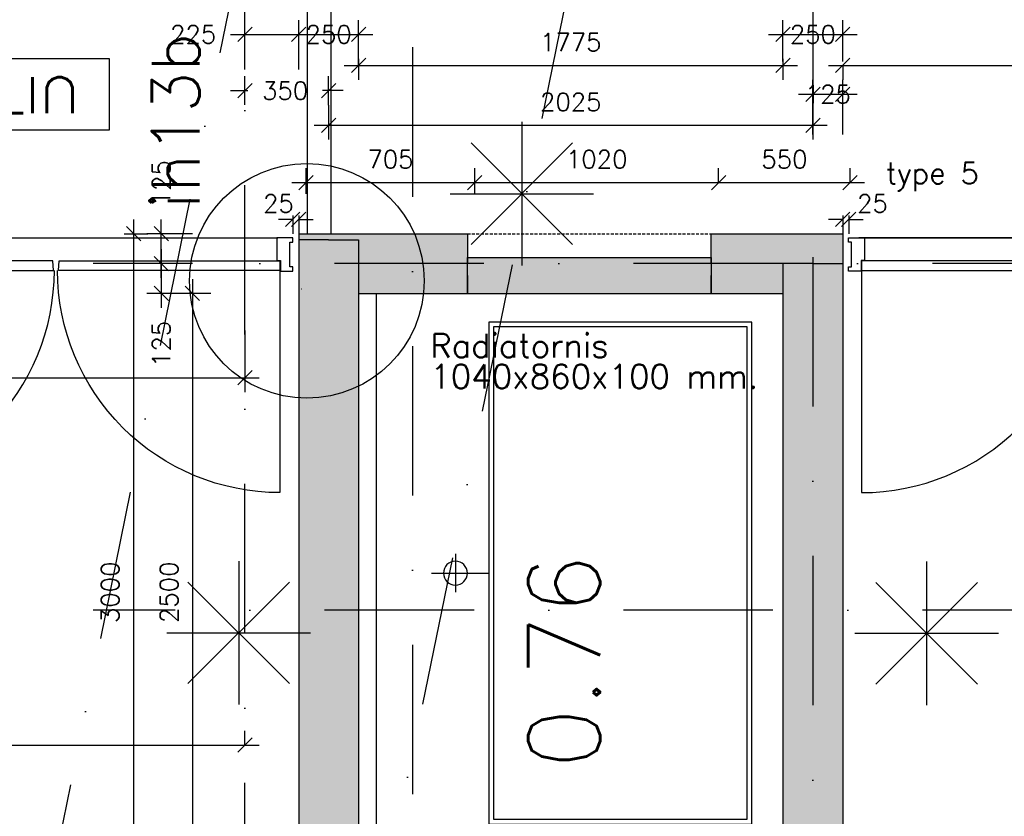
# Model space of a CAD drawing. Extents: x -33344 to 2055880, y -64816 to 121260.
# Tile 103 of 133: x 35387 to 39505, y 76784 to 80117. Entities that reach past the tile are written whole.
import ezdxf
from ezdxf.enums import TextEntityAlignment as Align

# ---------------------------------------------------------------- set-up
doc = ezdxf.new("R2010")
doc.units = 0
doc.header["$LTSCALE"] = 50
doc.header["$MEASUREMENT"] = 0
doc.header["$PDMODE"] = 3
doc.header["$PDSIZE"] = 0.1
for name, pattern in [('DASHED', [0.75, 0.5, -0.25]), ('HIDDEN', [0.375, 0.25, -0.125]), ('HIDDEN2', [0.1875, 0.125, -0.0625]), ('STRAM_0WT$1$DASHDOT', [25, 12.5, -6.25, 0, -6.25])]:
    doc.linetypes.add(name, pattern=pattern)
doc.layers.get('0').update_dxf_attribs({"linetype": 'CONTINUOUS'})
doc.layers.get('DEFPOINTS').update_dxf_attribs({"linetype": 'CONTINUOUS'})
for name, color, linetype in [('00', 7, 'CONTINUOUS'), ('_DETAILNUMMERS', 4, 'CONTINUOUS'), ('_DETAILNUMMERSTEKST', 4, 'CONTINUOUS'), ('_INTERIEUR', 7, 'CONTINUOUS'), ('A--A21--_F12--', 7, 'CONTINUOUS'), ('A--A21--_F123-', 9, 'CONTINUOUS'), ('A--L21--', 3, 'CONTINUOUS'), ('A--L21--_F12--', 7, 'CONTINUOUS'), ('A--L22A1_BINNENWAND', 1, 'CONTINUOUS'), ('A--L22AC2_BINNENWAND', 2, 'HIDDEN2'), ('A--L32--', 7, 'CONTINUOUS'), ('A--L32--_F-23-', 2, 'CONTINUOUS'), ('A--L32--_F123-', 1, 'CONTINUOUS'), ('A--L63--', 7, 'CONTINUOUS'), ('A--L66--', 7, 'CONTINUOUS'), ('A--L66--_F-2--', 7, 'CONTINUOUS'), ('A--L66--_F123-', 7, 'CONTINUOUS'), ('A--M$1A-_F123-', 1, 'CONTINUOUS'), ('A--M1$A-_F123-', 1, 'CONTINUOUS'), ('A--T$1A-25_TEKST', 2, 'CONTINUOUS'), ('A--T$1A-_F123-_RN', 4, 'CONTINUOUS'), ('A--T63--_F123-', 1, 'CONTINUOUS'), ('STRAM_0WT$0$A--L$7A-_STRA0', 1, 'STRAM_0WT$1$DASHDOT'), ('STRAM_0WT$0$A--L$7AC3-_STR', 3, 'STRAM_0WT$1$DASHDOT'), ('TEKST_KOZIJNMERK', 2, 'CONTINUOUS'), ('X--LR---_CP', 7, 'CONTINUOUS'), ('XREF', 7, 'CONTINUOUS')]:
    doc.layers.add(name, color=color, linetype=linetype)
doc.styles.add('ALFA-0_25', font='ROMANS')
doc.styles.add('B-01', font='SIMPLEX.SHX', dxfattribs={"width": 0.8, "height": 4.5})
doc.styles.add('HIEMSTRA', font='romans.shx')
doc.dimstyles.get("Standard").update_dxf_attribs({"dimscale": 30, "dimtxt": 2.5, "dimasz": 2, "dimexe": 2, "dimexo": 0, "dimgap": 2, "dimtad": 1, "dimdec": 0, "dimzin": 0, "dimtxsty": 'HIEMSTRA', "dimblk1": 'OBLIQUE', "dimblk2": 'OBLIQUE', "dimsah": 1, "dimcen": -3, "dimdle": 2, "dimclrd": 2, "dimclre": 2, "dimclrt": 3, "dimazin": 3, "dimtfac": 1, "dimtofl": 0, "dimtmove": 0, "dimatfit": 3, "dimtvp": 0.833333, "dimtolj": 1, "dimtzin": 0})
doc.dimstyles.new('STANDARD$0', dxfattribs={"dimscale": 30, "dimtxt": 2.5, "dimasz": 2, "dimexe": 2, "dimexo": 0, "dimgap": 2, "dimtad": 1, "dimdec": 0, "dimzin": 0, "dimtxsty": 'ALFA-0_25', "dimblk1": 'OBLIQUE', "dimblk2": 'OBLIQUE', "dimsah": 1, "dimcen": -3, "dimdle": 2, "dimclrd": 1, "dimclre": 1, "dimclrt": 2, "dimazin": 3, "dimtfac": 0.666667, "dimtofl": 0, "dimtmove": 0, "dimatfit": 3, "dimtvp": 0.833333, "dimtolj": 1, "dimtzin": 0})

# ---------------------------------------------------------------- blocks, each defined once
blk = doc.blocks.new('Q060089-')
at = {"layer": 'A--L63--', "linetype": 'CONTINUOUS'}
blk.add_lwpolyline([(0, 0), (0, 300), (620, 300), (620, 0)], close=True, dxfattribs=at)
at = {"layer": 'X--LR---_CP'}
blk.add_point((620, 0), dxfattribs=at)
blk.add_point((620, 0), dxfattribs=at)
blk.add_point((620, 0), dxfattribs=at)
at = {"layer": 'A--T63--_F123-', "style": 'ALFA-0_25', "width": 1.088889}
blk.add_text('UIT', height=150, dxfattribs=at).set_placement((123.7, 78.8), (473.7, 78.8), align=Align.FIT)
blk = doc.blocks.new('Q060224-')
at = {"layer": 'A--L66--_F-2--', "color": 1, "linetype": 'CONTINUOUS'}
for p, q in [((1370, 1450), (1370, 1290)), ((1470, 1370), (1230, 1370)), ((230, 320), (230, 10)), ((1130, 320), (1130, 10)), ((230, 260), (1130, 260)), ((230, 170), (1130, 170)), ((230, 150), (1130, 150)), ((100, 10), (100, 50)), ((230, 60), (1130, 60)), ((1260, 10), (1260, 50)), ((230, 10), (100, 10)), ((1130, 10), (1260, 10))]:
    blk.add_line(p, q, dxfattribs=at)
at = {"layer": 'A--L66--_F-2--', "color": 2, "linetype": 'CONTINUOUS'}
for points in [[(1180, 320), (130, 320), (130, 2420), (1230, 2420), (1230, 320), (1180, 320)], [(1180, 340), (150, 340), (150, 2400), (1210, 2400), (1210, 340), (1180, 340)]]:
    blk.add_lwpolyline(points, dxfattribs=at)
at = {"layer": 'A--L66--_F-2--', "color": 1, "linetype": 'CONTINUOUS'}
blk.add_circle((1370, 1370), 50, dxfattribs=at)
at = {"layer": 'A--L66--_F123-', "color": 1, "linetype": 'CONTINUOUS'}
blk.add_lwpolyline([(1260, 50), (1700, 50), (1700, 2540), (0, 2540), (0, 50), (100, 50)], dxfattribs=at)
at = {"layer": 'X--LR---_CP'}
for p in [(0, 0), (100, 0), (1260, 0)]:
    blk.add_point(p, dxfattribs=at)
blk = doc.blocks.new('*U1333')
at = {"layer": 'A--A21--_F123-', "linetype": 'CONTINUOUS'}
blk.add_hatch(color=256, dxfattribs=at).paths.add_polyline_path([(0, 0), (125, 0), (125, -2725.4), (0, -2850.4), (-125, -2975.4), (-125, 0)])
at = {"layer": 'A--A21--_F12--', "color": 8}
for points in [[(0, -2850.4), (-125, -2975.4), (0, 0), (-125, 0)], [(0, 0), (125, 0), (0, -2850.4), (125, -2725.4)]]:
    blk.add_solid(points, dxfattribs=at)
at = {"layer": 'A--L21--_F12--', "color": 3, "linetype": 'CONTINUOUS'}
for points in [[(0, 0), (-125, 0), (-125, -2975.4), (-125, -2975.4)], [(0, 0), (125, 0), (125, -2725.4), (125, -2725.4)]]:
    blk.add_lwpolyline(points, dxfattribs=at)
blk = doc.blocks.new('*U1331')
at = {"layer": 'A--A21--_F123-', "linetype": 'CONTINUOUS'}
blk.add_hatch(color=256, dxfattribs=at).paths.add_polyline_path([(0, 0), (125, 0), (125, -2875.4), (0, -2750.4), (-125, -2625.4), (-125, 0)])
at = {"layer": 'A--A21--_F12--', "color": 8}
for points in [[(0, -2750.4), (-125, -2625.4), (0, 0), (-125, 0)], [(0, 0), (125, 0), (0, -2750.4), (125, -2875.4)]]:
    blk.add_solid(points, dxfattribs=at)
at = {"layer": 'A--L21--_F12--', "color": 3, "linetype": 'CONTINUOUS'}
for points in [[(0, 0), (-125, 0), (-125, -2625.4), (-125, -2625.4)], [(0, 0), (125, 0), (125, -2875.4), (125, -2875.4)]]:
    blk.add_lwpolyline(points, dxfattribs=at)
blk = doc.blocks.new('_OBLIQUE')
at = {"color": 0, "linetype": 'BYBLOCK'}
blk.add_line((-0.5, -0.5), (0.5, 0.5), dxfattribs=at)
blk = doc.blocks.new('*D174')
at = {"layer": 'A--M$1A-_F123-', "color": 1, "linetype": 'CONTINUOUS'}
for p, q in [((36329.5, 79760.5), (36329.5, 79880.4)), ((36679.5, 79759.5), (36679.5, 79880.4)), ((36269.5, 79820.4), (36341.3, 79820.4)), ((36739.5, 79820.4), (36654.2, 79820.4))]:
    blk.add_line(p, q, dxfattribs=at)
at = {"layer": 'DEFPOINTS', "color": 0, "linetype": 'CONTINUOUS'}
for p in [(36329.5, 79820.4), (36329.5, 79760.5), (36679.5, 79759.5)]:
    blk.add_point(p, dxfattribs=at)
at = {"layer": 'A--M$1A-_F123-', "color": 1, "linetype": 'CONTINUOUS', "xscale": 60, "yscale": 60, "zscale": 60, "rotation": 180}
blk.add_blockref('_OBLIQUE', (36329.5, 79820.4), dxfattribs=at)
at = {"layer": 'A--M$1A-_F123-', "color": 1, "linetype": 'CONTINUOUS', "xscale": 60, "yscale": 60, "zscale": 60}
blk.add_blockref('_OBLIQUE', (36679.5, 79820.4), dxfattribs=at)
at = {"layer": 'A--M$1A-_F123-', "color": 2, "linetype": 'CONTINUOUS', "insert": (36497.7, 79820.4), "char_height": 75, "attachment_point": 5, "style": 'ALFA-0_25'}
blk.add_mtext('\\A1;350', dxfattribs=at)
blk = doc.blocks.new('*D175')
at = {"layer": 'A--M$1A-_F123-', "color": 1, "linetype": 'CONTINUOUS'}
for p, q in [((36679.5, 79759.5), (36679.5, 79615.3)), ((38704.5, 79760.5), (38704.5, 79615.3)), ((36619.5, 79675.3), (38764.5, 79675.3))]:
    blk.add_line(p, q, dxfattribs=at)
at = {"layer": 'DEFPOINTS', "color": 0, "linetype": 'CONTINUOUS'}
for p in [(36679.5, 79759.5), (38704.5, 79760.5), (38704.5, 79675.3)]:
    blk.add_point(p, dxfattribs=at)
at = {"layer": 'A--M$1A-_F123-', "color": 1, "linetype": 'CONTINUOUS', "xscale": 60, "yscale": 60, "zscale": 60, "rotation": 180}
blk.add_blockref('_OBLIQUE', (36679.5, 79675.3), dxfattribs=at)
at = {"layer": 'A--M$1A-_F123-', "color": 1, "linetype": 'CONTINUOUS', "xscale": 60, "yscale": 60, "zscale": 60}
blk.add_blockref('_OBLIQUE', (38704.5, 79675.3), dxfattribs=at)
at = {"layer": 'A--M$1A-_F123-', "color": 2, "linetype": 'CONTINUOUS', "insert": (37692, 79772.8), "char_height": 75, "attachment_point": 5, "style": 'ALFA-0_25'}
blk.add_mtext('\\A1;2025', dxfattribs=at)
blk = doc.blocks.new('*U1308')
at = {"layer": 'A--A21--_F123-', "linetype": 'CONTINUOUS'}
blk.add_hatch(color=256, dxfattribs=at).paths.add_polyline_path([(0, 0), (-125, 125), (-125, -2875.4), (0, -2750.4), (125, -2625.4), (125, -125)])
at = {"layer": 'A--A21--_F12--', "color": 8}
for points in [[(0, 0), (-125, 125), (0, -2750.4), (-125, -2875.4)], [(0, -2750.4), (125, -2625.4), (0, 0), (125, -125)]]:
    blk.add_solid(points, dxfattribs=at)
at = {"layer": 'A--L21--_F12--', "color": 3, "linetype": 'CONTINUOUS'}
for points in [[(-125, 125), (-125, 125), (-125, -2875.4), (-125, -2875.4)], [(125, -125), (125, -125), (125, -2625.4), (125, -2625.4)]]:
    blk.add_lwpolyline(points, dxfattribs=at)
blk = doc.blocks.new('*U1307')
at = {"layer": 'A--A21--_F123-', "linetype": 'CONTINUOUS'}
blk.add_hatch(color=256, dxfattribs=at).paths.add_polyline_path([(0, 0), (0, 125), (550, 125), (425, 0), (300, -125), (0, -125)])
at = {"layer": 'A--A21--_F12--', "color": 8}
for points in [[(0, 0), (0, 125), (425, 0), (550, 125)], [(425, 0), (300, -125), (0, 0), (0, -125)]]:
    blk.add_solid(points, dxfattribs=at)
at = {"layer": 'A--L21--_F12--', "color": 3, "linetype": 'CONTINUOUS'}
for points in [[(0, 0), (0, 125), (550, 125), (550, 125)], [(0, 0), (0, -125), (300, -125), (300, -125)]]:
    blk.add_lwpolyline(points, dxfattribs=at)
blk = doc.blocks.new('*U1305')
at = {"layer": 'A--A21--_F123-', "linetype": 'CONTINUOUS'}
blk.add_hatch(color=256, dxfattribs=at).paths.add_polyline_path([(0, 0), (125, 125), (125, -2875.4), (0, -2750.4), (-125, -2625.4), (-125, -125)])
at = {"layer": 'A--A21--_F12--', "color": 8}
for points in [[(0, 0), (125, 125), (0, -2750.4), (125, -2875.4)], [(0, -2750.4), (-125, -2625.4), (0, 0), (-125, -125)]]:
    blk.add_solid(points, dxfattribs=at)
at = {"layer": 'A--L21--_F12--', "color": 3, "linetype": 'CONTINUOUS'}
for points in [[(125, 125), (125, 125), (125, -2875.4), (125, -2875.4)], [(-125, -125), (-125, -125), (-125, -2625.4), (-125, -2625.4)]]:
    blk.add_lwpolyline(points, dxfattribs=at)
blk = doc.blocks.new('*D176')
at = {"layer": 'A--M$1A-_F123-', "color": 1, "linetype": 'CONTINUOUS'}
for p, q in [((36109.5, 79031.9), (36109.5, 76411.4)), ((36187.2, 78971.9), (36049.5, 78971.9)), ((36175.5, 76471.4), (36049.5, 76471.4))]:
    blk.add_line(p, q, dxfattribs=at)
at = {"layer": 'DEFPOINTS', "color": 0, "linetype": 'CONTINUOUS'}
for p in [(36187.2, 78971.9), (36109.5, 76471.4), (36175.5, 76471.4)]:
    blk.add_point(p, dxfattribs=at)
at = {"layer": 'A--M$1A-_F123-', "color": 1, "linetype": 'CONTINUOUS', "xscale": 60, "yscale": 60, "zscale": 60}
for p, rotation in [((36109.5, 78971.9), 90), ((36109.5, 76471.4), 270)]:
    blk.add_blockref('_OBLIQUE', p, dxfattribs=dict(at, rotation=rotation))
at = {"layer": 'A--M$1A-_F123-', "color": 2, "linetype": 'CONTINUOUS', "insert": (36012, 77721.6), "char_height": 75, "attachment_point": 5, "rotation": 90, "style": 'ALFA-0_25'}
blk.add_mtext('\\A1;2500', dxfattribs=at)
blk = doc.blocks.new('*D204')
at = {"layer": 'A--M$1A-_F123-', "color": 1}
for p, q in [((36329.5, 79909.1), (36329.5, 80115.7)), ((36554.5, 79909.1), (36554.5, 80115.7)), ((36269.5, 80055.7), (36614.5, 80055.7))]:
    blk.add_line(p, q, dxfattribs=at)
at = {"layer": 'DEFPOINTS', "color": 0}
for p in [(36554.5, 80055.7), (36329.5, 79909.1), (36554.5, 79909.1)]:
    blk.add_point(p, dxfattribs=at)
at = {"layer": 'A--M$1A-_F123-', "color": 1, "xscale": 60, "yscale": 60, "zscale": 60, "rotation": 180}
blk.add_blockref('_OBLIQUE', (36329.5, 80055.7), dxfattribs=at)
at = {"layer": 'A--M$1A-_F123-', "color": 1, "xscale": 60, "yscale": 60, "zscale": 60}
blk.add_blockref('_OBLIQUE', (36554.5, 80055.7), dxfattribs=at)
at = {"layer": 'A--M$1A-_F123-', "color": 2, "insert": (36113, 80055.7), "char_height": 75, "attachment_point": 5, "style": 'ALFA-0_25'}
blk.add_mtext('\\A1;225', dxfattribs=at)
blk = doc.blocks.new('*D205')
at = {"layer": 'A--M$1A-_F123-', "color": 1}
for p, q in [((36554.5, 79920.2), (36554.5, 80115.7)), ((36804.5, 79920.2), (36804.5, 80115.7)), ((36494.5, 80055.7), (36864.5, 80055.7))]:
    blk.add_line(p, q, dxfattribs=at)
at = {"layer": 'DEFPOINTS', "color": 0}
for p in [(36804.5, 80055.7), (36554.5, 79920.2), (36804.5, 79920.2)]:
    blk.add_point(p, dxfattribs=at)
at = {"layer": 'A--M$1A-_F123-', "color": 1, "xscale": 60, "yscale": 60, "zscale": 60, "rotation": 180}
blk.add_blockref('_OBLIQUE', (36554.5, 80055.7), dxfattribs=at)
at = {"layer": 'A--M$1A-_F123-', "color": 1, "xscale": 60, "yscale": 60, "zscale": 60}
blk.add_blockref('_OBLIQUE', (36804.5, 80055.7), dxfattribs=at)
at = {"layer": 'A--M$1A-_F123-', "color": 2, "insert": (36679.5, 80055.7), "char_height": 75, "attachment_point": 5, "style": 'ALFA-0_25'}
blk.add_mtext('\\A1;250', dxfattribs=at)
blk = doc.blocks.new('*D206')
at = {"layer": 'A--M$1A-_F123-', "color": 1}
for p, q in [((36744.5, 79925.7), (38639.5, 79925.7)), ((36804.5, 79953.5), (36804.5, 79865.7)), ((38579.5, 79953.5), (38579.5, 79865.7))]:
    blk.add_line(p, q, dxfattribs=at)
at = {"layer": 'DEFPOINTS', "color": 0}
for p in [(36804.5, 79953.5), (38579.5, 79953.5), (38579.5, 79925.7)]:
    blk.add_point(p, dxfattribs=at)
at = {"layer": 'A--M$1A-_F123-', "color": 1, "xscale": 60, "yscale": 60, "zscale": 60, "rotation": 180}
blk.add_blockref('_OBLIQUE', (36804.5, 79925.7), dxfattribs=at)
at = {"layer": 'A--M$1A-_F123-', "color": 1, "xscale": 60, "yscale": 60, "zscale": 60}
blk.add_blockref('_OBLIQUE', (38579.5, 79925.7), dxfattribs=at)
at = {"layer": 'A--M$1A-_F123-', "color": 2, "insert": (37692, 80023.2), "char_height": 75, "attachment_point": 5, "style": 'ALFA-0_25'}
blk.add_mtext('\\A1;1775', dxfattribs=at)
blk = doc.blocks.new('*D207')
at = {"layer": 'A--M$1A-_F123-', "color": 1}
for p, q in [((38579.5, 79942.4), (38579.5, 80115.7)), ((38829.5, 79942.4), (38829.5, 80115.7)), ((38519.5, 80055.7), (38889.5, 80055.7))]:
    blk.add_line(p, q, dxfattribs=at)
at = {"layer": 'DEFPOINTS', "color": 0}
for p in [(38829.5, 80055.7), (38579.5, 79942.4), (38829.5, 79942.4)]:
    blk.add_point(p, dxfattribs=at)
at = {"layer": 'A--M$1A-_F123-', "color": 1, "xscale": 60, "yscale": 60, "zscale": 60, "rotation": 180}
blk.add_blockref('_OBLIQUE', (38579.5, 80055.7), dxfattribs=at)
at = {"layer": 'A--M$1A-_F123-', "color": 1, "xscale": 60, "yscale": 60, "zscale": 60}
blk.add_blockref('_OBLIQUE', (38829.5, 80055.7), dxfattribs=at)
at = {"layer": 'A--M$1A-_F123-', "color": 2, "insert": (38704.5, 80055.7), "char_height": 75, "attachment_point": 5, "style": 'ALFA-0_25'}
blk.add_mtext('\\A1;250', dxfattribs=at)
blk = doc.blocks.new('*D208')
at = {"layer": 'A--M$1A-_F123-', "color": 1}
for p, q in [((38704.5, 79636.5), (38704.5, 79865.3)), ((38829.5, 79636.5), (38829.5, 79865.3)), ((38644.5, 79805.3), (38889.5, 79805.3))]:
    blk.add_line(p, q, dxfattribs=at)
at = {"layer": 'DEFPOINTS', "color": 0}
for p in [(38829.5, 79805.3), (38704.5, 79636.5), (38829.5, 79636.5)]:
    blk.add_point(p, dxfattribs=at)
at = {"layer": 'A--M$1A-_F123-', "color": 1, "xscale": 60, "yscale": 60, "zscale": 60, "rotation": 180}
blk.add_blockref('_OBLIQUE', (38704.5, 79805.3), dxfattribs=at)
at = {"layer": 'A--M$1A-_F123-', "color": 1, "xscale": 60, "yscale": 60, "zscale": 60}
blk.add_blockref('_OBLIQUE', (38829.5, 79805.3), dxfattribs=at)
at = {"layer": 'A--M$1A-_F123-', "color": 2, "insert": (38767, 79805.3), "char_height": 75, "attachment_point": 5, "style": 'ALFA-0_25'}
blk.add_mtext('\\A1;125', dxfattribs=at)
blk = doc.blocks.new('*D214')
at = {"layer": 'A--M$1A-_F123-', "color": 1}
for p, q in [((35979.5, 79156.9), (35979.5, 78911.9)), ((36050, 79096.9), (35919.5, 79096.9)), ((36050, 78971.9), (35919.5, 78971.9))]:
    blk.add_line(p, q, dxfattribs=at)
at = {"layer": 'DEFPOINTS', "color": 0}
for p in [(36050, 79096.9), (35979.5, 78971.9), (36050, 78971.9)]:
    blk.add_point(p, dxfattribs=at)
at = {"layer": 'A--M$1A-_F123-', "color": 1, "xscale": 60, "yscale": 60, "zscale": 60}
for p, rotation in [((35979.5, 79096.9), 90), ((35979.5, 78971.9), 270)]:
    blk.add_blockref('_OBLIQUE', p, dxfattribs=dict(at, rotation=rotation))
at = {"layer": 'A--M$1A-_F123-', "color": 2, "insert": (35979.5, 78760.8), "char_height": 75, "attachment_point": 5, "rotation": 90, "style": 'ALFA-0_25'}
blk.add_mtext('\\A1;125', dxfattribs=at)
blk = doc.blocks.new('*D215')
at = {"layer": 'A--M$1A-_F123-', "color": 1}
for p, q in [((35979.5, 79036.9), (35979.5, 79281.9)), ((36109.5, 79221.9), (35919.5, 79221.9)), ((36109.5, 79096.9), (35919.5, 79096.9))]:
    blk.add_line(p, q, dxfattribs=at)
at = {"layer": 'DEFPOINTS', "color": 0}
for p in [(35979.5, 79221.9), (36109.5, 79221.9), (36109.5, 79096.9)]:
    blk.add_point(p, dxfattribs=at)
at = {"layer": 'A--M$1A-_F123-', "color": 1, "xscale": 60, "yscale": 60, "zscale": 60}
for p, rotation in [((35979.5, 79221.9), 90), ((35979.5, 79096.9), 270)]:
    blk.add_blockref('_OBLIQUE', p, dxfattribs=dict(at, rotation=rotation))
at = {"layer": 'A--M$1A-_F123-', "color": 2, "insert": (35979.5, 79432.9), "char_height": 75, "attachment_point": 5, "rotation": 90, "style": 'ALFA-0_25'}
blk.add_mtext('\\A1;125', dxfattribs=at)
blk = doc.blocks.new('*D218')
at = {"layer": 'A--M$1A-_F123-', "color": 1}
for p, q in [((38769.5, 79925.7), (40919.5, 79925.7)), ((38829.5, 79925.7), (38829.5, 79865.7)), ((40859.5, 79925.7), (40859.5, 79865.7))]:
    blk.add_line(p, q, dxfattribs=at)
at = {"layer": 'DEFPOINTS', "color": 0}
for p in [(38829.5, 79925.7), (40859.5, 79925.7), (40859.5, 79925.7)]:
    blk.add_point(p, dxfattribs=at)
at = {"layer": 'A--M$1A-_F123-', "color": 1, "xscale": 60, "yscale": 60, "zscale": 60, "rotation": 180}
blk.add_blockref('_OBLIQUE', (38829.5, 79925.7), dxfattribs=at)
at = {"layer": 'A--M$1A-_F123-', "color": 1, "xscale": 60, "yscale": 60, "zscale": 60}
blk.add_blockref('_OBLIQUE', (40859.5, 79925.7), dxfattribs=at)
at = {"layer": 'A--M$1A-_F123-', "color": 2, "insert": (39844.5, 80023.2), "char_height": 75, "attachment_point": 5, "style": 'ALFA-0_25'}
blk.add_mtext('\\A1;2030', dxfattribs=at)
blk = doc.blocks.new('*D302')
at = {"layer": 'A--M$1A-_F123-', "color": 2}
blk.add_arc((47894.3, 77646.9), 4844.3, 180, 187.1049, dxfattribs=at)
at = {"layer": 'DEFPOINTS', "color": 0}
for p in [(53554.3, 78352.3), (35694.1, 77646.9), (54789, 77646.9), (43054.2, 77446.7), (41109.6, 76801.2)]:
    blk.add_point(p, dxfattribs=at)
at = {"layer": 'A--M$1A-_F123-', "color": 2, "xscale": 60, "yscale": 60, "zscale": 60}
for p, rotation in [((43050, 77646.9), 89.9999861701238), ((43087.2, 77047.7), 277.1048592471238)]:
    blk.add_blockref('_OBLIQUE', p, dxfattribs=dict(at, rotation=rotation))
at = {"layer": 'A--M$1A-_F123-', "color": 3, "insert": (43156.7, 77352.7), "char_height": 75, "attachment_point": 5, "rotation": 273.5524, "style": 'HIEMSTRA'}
blk.add_mtext('\\A1;7°', dxfattribs=at)
blk = doc.blocks.new('*D398')
at = {"layer": 'A--M$1A-_F123-', "color": 1, "linetype": 'CONTINUOUS'}
for p, q in [((36329.5, 77082.2), (36329.5, 77142.2)), ((33998.4, 77082.2), (36389.5, 77082.2)), ((34058.4, 77082.2), (34058.4, 77022.2))]:
    blk.add_line(p, q, dxfattribs=at)
at = {"layer": 'DEFPOINTS', "color": 0, "linetype": 'CONTINUOUS'}
for p in [(34058.4, 77082.2), (36329.5, 77082.2), (36329.5, 77082.2)]:
    blk.add_point(p, dxfattribs=at)
at = {"layer": 'A--M$1A-_F123-', "color": 1, "linetype": 'CONTINUOUS', "xscale": 60, "yscale": 60, "zscale": 60, "rotation": 180}
blk.add_blockref('_OBLIQUE', (34058.4, 77082.2), dxfattribs=at)
at = {"layer": 'A--M$1A-_F123-', "color": 1, "linetype": 'CONTINUOUS', "xscale": 60, "yscale": 60, "zscale": 60}
blk.add_blockref('_OBLIQUE', (36329.5, 77082.2), dxfattribs=at)
at = {"layer": 'A--M$1A-_F123-', "color": 2, "linetype": 'CONTINUOUS', "insert": (35193.9, 77179.7), "char_height": 75, "attachment_point": 5, "style": 'ALFA-0_25'}
blk.add_mtext('\\A1;2271', dxfattribs=at)
blk = doc.blocks.new('*U1263')
at = {"layer": 'A--A21--_F123-', "linetype": 'CONTINUOUS'}
blk.add_hatch(color=256, dxfattribs=at).paths.add_polyline_path([(0, 0), (-125, 125), (580, 125), (580, 0), (580, -125), (125, -125)])
at = {"layer": 'A--A21--_F12--', "color": 8}
for points in [[(0, 0), (-125, 125), (580, 0), (580, 125)], [(580, 0), (580, -125), (0, 0), (125, -125)]]:
    blk.add_solid(points, dxfattribs=at)
at = {"layer": 'A--L21--_F12--', "color": 3, "linetype": 'CONTINUOUS'}
for points in [[(-125, 125), (-125, 125), (580, 125), (580, 0)], [(125, -125), (125, -125), (580, -125), (580, 0)]]:
    blk.add_lwpolyline(points, dxfattribs=at)
blk = doc.blocks.new('*U1262')
at = {"layer": 'A--A21--_F123-', "linetype": 'CONTINUOUS'}
blk.add_hatch(color=256, dxfattribs=at).paths.add_polyline_path([(0, 0), (0, 75), (1020, 75), (1020, 0), (1020, -75), (0, -75)])
at = {"layer": 'A--A21--_F12--', "color": 8}
for points in [[(0, 0), (0, 75), (1020, 0), (1020, 75)], [(1020, 0), (1020, -75), (0, 0), (0, -75)]]:
    blk.add_solid(points, dxfattribs=at)
at = {"layer": 'A--L21--_F12--', "color": 3, "linetype": 'CONTINUOUS'}
for points in [[(0, 0), (0, 75), (1020, 75), (1020, 0)], [(0, 0), (0, -75), (1020, -75), (1020, 0)]]:
    blk.add_lwpolyline(points, dxfattribs=at)
blk = doc.blocks.new('*D464')
at = {"layer": 'A--M$1A-_F123-', "color": 1, "linetype": 'CONTINUOUS'}
for p, q in [((35863.4, 79281.9), (35863.4, 76161.4)), ((35824.8, 79221.9), (35923.4, 79221.9)), ((35824.8, 76221.4), (35923.4, 76221.4))]:
    blk.add_line(p, q, dxfattribs=at)
at = {"layer": 'DEFPOINTS', "color": 0, "linetype": 'CONTINUOUS'}
for p in [(35824.8, 79221.9), (35824.8, 76221.4), (35863.4, 76221.4)]:
    blk.add_point(p, dxfattribs=at)
at = {"layer": 'A--M$1A-_F123-', "color": 1, "linetype": 'CONTINUOUS', "xscale": 60, "yscale": 60, "zscale": 60}
for p, rotation in [((35863.4, 79221.9), 90), ((35863.4, 76221.4), 270)]:
    blk.add_blockref('_OBLIQUE', p, dxfattribs=dict(at, rotation=rotation))
at = {"layer": 'A--M$1A-_F123-', "color": 2, "linetype": 'CONTINUOUS', "insert": (35765.9, 77721.6), "char_height": 75, "attachment_point": 5, "rotation": 90, "style": 'ALFA-0_25'}
blk.add_mtext('\\A1;3000', dxfattribs=at)
blk = doc.blocks.new('*D481')
at = {"layer": 'A--M$1A-_F123-', "color": 1, "linetype": 'CONTINUOUS'}
for p, q in [((36585.4, 79388.3), (36585.4, 79495.7)), ((37290.4, 79388.3), (37290.4, 79495.7)), ((36525.4, 79435.7), (37350.4, 79435.7))]:
    blk.add_line(p, q, dxfattribs=at)
at = {"layer": 'DEFPOINTS', "color": 0, "linetype": 'CONTINUOUS'}
for p in [(37290.4, 79435.7), (36585.4, 79388.3), (37290.4, 79388.3)]:
    blk.add_point(p, dxfattribs=at)
at = {"layer": 'A--M$1A-_F123-', "color": 1, "linetype": 'CONTINUOUS', "xscale": 60, "yscale": 60, "zscale": 60, "rotation": 180}
blk.add_blockref('_OBLIQUE', (36585.4, 79435.7), dxfattribs=at)
at = {"layer": 'A--M$1A-_F123-', "color": 1, "linetype": 'CONTINUOUS', "xscale": 60, "yscale": 60, "zscale": 60}
blk.add_blockref('_OBLIQUE', (37290.4, 79435.7), dxfattribs=at)
at = {"layer": 'A--M$1A-_F123-', "color": 2, "linetype": 'CONTINUOUS', "insert": (36937.9, 79533.2), "char_height": 75, "attachment_point": 5, "style": 'ALFA-0_25'}
blk.add_mtext('\\A1;705', dxfattribs=at)
blk = doc.blocks.new('*D482')
at = {"layer": 'A--M$1A-_F123-', "color": 1, "linetype": 'CONTINUOUS'}
for p, q in [((37290.4, 79435.7), (37290.4, 79495.7)), ((38310.4, 79435.7), (38310.4, 79495.7)), ((37230.4, 79435.7), (38370.4, 79435.7))]:
    blk.add_line(p, q, dxfattribs=at)
at = {"layer": 'DEFPOINTS', "color": 0, "linetype": 'CONTINUOUS'}
for p in [(37290.4, 79435.7), (38310.4, 79435.7), (38310.4, 79435.7)]:
    blk.add_point(p, dxfattribs=at)
at = {"layer": 'A--M$1A-_F123-', "color": 1, "linetype": 'CONTINUOUS', "xscale": 60, "yscale": 60, "zscale": 60, "rotation": 180}
blk.add_blockref('_OBLIQUE', (37290.4, 79435.7), dxfattribs=at)
at = {"layer": 'A--M$1A-_F123-', "color": 1, "linetype": 'CONTINUOUS', "xscale": 60, "yscale": 60, "zscale": 60}
blk.add_blockref('_OBLIQUE', (38310.4, 79435.7), dxfattribs=at)
at = {"layer": 'A--M$1A-_F123-', "color": 2, "linetype": 'CONTINUOUS', "insert": (37800.4, 79533.2), "char_height": 75, "attachment_point": 5, "style": 'ALFA-0_25'}
blk.add_mtext('\\A1;1020', dxfattribs=at)
blk = doc.blocks.new('*D483')
at = {"layer": 'A--M$1A-_F123-', "color": 1, "linetype": 'CONTINUOUS'}
for p, q in [((38310.4, 79435.7), (38310.4, 79495.7)), ((38860.4, 79435.7), (38860.4, 79495.7)), ((38250.4, 79435.7), (38920.4, 79435.7))]:
    blk.add_line(p, q, dxfattribs=at)
at = {"layer": 'DEFPOINTS', "color": 0, "linetype": 'CONTINUOUS'}
for p in [(38310.4, 79435.7), (38860.4, 79435.7), (38860.4, 79435.7)]:
    blk.add_point(p, dxfattribs=at)
at = {"layer": 'A--M$1A-_F123-', "color": 1, "linetype": 'CONTINUOUS', "xscale": 60, "yscale": 60, "zscale": 60, "rotation": 180}
blk.add_blockref('_OBLIQUE', (38310.4, 79435.7), dxfattribs=at)
at = {"layer": 'A--M$1A-_F123-', "color": 1, "linetype": 'CONTINUOUS', "xscale": 60, "yscale": 60, "zscale": 60}
blk.add_blockref('_OBLIQUE', (38860.4, 79435.7), dxfattribs=at)
at = {"layer": 'A--M$1A-_F123-', "color": 2, "linetype": 'CONTINUOUS', "insert": (38585.4, 79533.2), "char_height": 75, "attachment_point": 5, "style": 'ALFA-0_25'}
blk.add_mtext('\\A1;550', dxfattribs=at)
blk = doc.blocks.new('*D537')
at = {"layer": 'A--M$1A-_F123-', "color": 1, "linetype": 'CONTINUOUS'}
for p, q in [((33738.4, 78816.5), (33738.4, 78559.4)), ((36329.5, 78816.5), (36329.5, 78559.4)), ((33678.4, 78619.4), (36389.5, 78619.4))]:
    blk.add_line(p, q, dxfattribs=at)
at = {"layer": 'DEFPOINTS', "color": 0, "linetype": 'CONTINUOUS'}
for p in [(33738.4, 78816.5), (36329.5, 78816.5), (36329.5, 78619.4)]:
    blk.add_point(p, dxfattribs=at)
at = {"layer": 'A--M$1A-_F123-', "color": 1, "linetype": 'CONTINUOUS', "xscale": 60, "yscale": 60, "zscale": 60, "rotation": 180}
blk.add_blockref('_OBLIQUE', (33738.4, 78619.4), dxfattribs=at)
at = {"layer": 'A--M$1A-_F123-', "color": 1, "linetype": 'CONTINUOUS', "xscale": 60, "yscale": 60, "zscale": 60}
blk.add_blockref('_OBLIQUE', (36329.5, 78619.4), dxfattribs=at)
at = {"layer": 'A--M$1A-_F123-', "color": 2, "linetype": 'CONTINUOUS', "insert": (35033.9, 78716.9), "char_height": 75, "attachment_point": 5, "style": 'ALFA-0_25'}
blk.add_mtext('\\A1;2591', dxfattribs=at)
blk = doc.blocks.new('Q0340081')
at = {"layer": 'A--L32--_F123-', "color": 2, "linetype": 'CONTINUOUS'}
blk.add_lwpolyline([(0, 0), (0, -40), (926.12, -40), (923.12, 0), (0, 0)], close=True, dxfattribs=at)
at = {"layer": 'A--L32--_F123-', "color": 1, "linetype": 'CONTINUOUS'}
blk.add_lwpolyline([(0, -40), (0, -970, 0.4142136), (930, -40)], format="xyb", dxfattribs=at)
blk = doc.blocks.new('DR_2X930TYPE5')
at = {"layer": 'A--L32--_F-23-'}
for points in [[(-1981, -18), (-1981, 0), (-1914, 0), (-1914, -93.8), (-1929, -93.8), (-1929, -139), (-1981, -139), (-1981, -121), (-1969, -121), (-1969, -18), (-1981, -18)], [(0, -18), (0, 0), (-67, 0), (-67, -93.8), (-52, -93.8), (-52, -139), (0, -139), (0, -121), (-12, -121), (-12, -18), (0, -18)]]:
    blk.add_lwpolyline(points, close=True, dxfattribs=at)
at = {"layer": 'A--L32--_F123-', "color": 1}
blk.add_line((-1914, 0), (-62.8, 0), dxfattribs=at)
at = {"layer": 'A--L32--', "linetype": 'CONTINUOUS'}
blk.add_blockref('Q0340081', (-1927, -95.6), dxfattribs=at)
at = {"layer": 'A--L32--', "linetype": 'CONTINUOUS', "xscale": -1}
blk.add_blockref('Q0340081', (-54, -95.6), dxfattribs=at)
blk = doc.blocks.new('*D711')
at = {"layer": 'A--M1$A-_F123-', "color": 1}
for p, q in [((36529.5, 79281.9), (36469.5, 79281.9)), ((36529.5, 79297.7), (36529.5, 79221.9)), ((36554.5, 79297.7), (36554.5, 79221.9)), ((36554.5, 79281.9), (36614.5, 79281.9))]:
    blk.add_line(p, q, dxfattribs=at)
at = {"layer": 'DEFPOINTS', "color": 0}
for p in [(36529.5, 79297.7), (36554.5, 79297.7), (36554.5, 79281.9)]:
    blk.add_point(p, dxfattribs=at)
at = {"layer": 'A--M1$A-_F123-', "color": 1, "xscale": 60, "yscale": 60, "zscale": 60}
blk.add_blockref('_OBLIQUE', (36529.5, 79281.9), dxfattribs=at)
at = {"layer": 'A--M1$A-_F123-', "color": 1, "xscale": 60, "yscale": 60, "zscale": 60, "rotation": 180}
blk.add_blockref('_OBLIQUE', (36554.5, 79281.9), dxfattribs=at)
at = {"layer": 'A--M1$A-_F123-', "color": 2, "insert": (36469.6, 79348), "char_height": 75, "attachment_point": 5, "style": 'ALFA-0_25'}
blk.add_mtext('\\A1;25', dxfattribs=at)
blk = doc.blocks.new('*D712')
at = {"layer": 'A--M1$A-_F123-', "color": 1}
for p, q in [((38829.5, 79281.9), (38769.5, 79281.9)), ((38829.5, 79297.7), (38829.5, 79221.9)), ((38854.5, 79297.7), (38854.5, 79221.9)), ((38854.5, 79281.9), (38914.5, 79281.9))]:
    blk.add_line(p, q, dxfattribs=at)
at = {"layer": 'DEFPOINTS', "color": 0}
for p in [(38829.5, 79297.7), (38854.5, 79297.7), (38854.5, 79281.9)]:
    blk.add_point(p, dxfattribs=at)
at = {"layer": 'A--M1$A-_F123-', "color": 1, "xscale": 60, "yscale": 60, "zscale": 60}
blk.add_blockref('_OBLIQUE', (38829.5, 79281.9), dxfattribs=at)
at = {"layer": 'A--M1$A-_F123-', "color": 1, "xscale": 60, "yscale": 60, "zscale": 60, "rotation": 180}
blk.add_blockref('_OBLIQUE', (38854.5, 79281.9), dxfattribs=at)
at = {"layer": 'A--M1$A-_F123-', "color": 2, "insert": (38953.8, 79348), "char_height": 75, "attachment_point": 5, "style": 'ALFA-0_25'}
blk.add_mtext('\\A1;25', dxfattribs=at)
blk = doc.blocks.new('DETAILNR')
at = {"layer": '_DETAILNUMMERS'}
blk.add_circle((32.9, -23.2), 490.7, dxfattribs=at)
at = {"layer": 'X--LR---_CP'}
blk.add_point((0, 0), dxfattribs=at)
at = {"layer": '_DETAILNUMMERSTEKST', "style": 'ALFA-0_25'}
blk.add_attdef('DETAILNR', text='', height=200, rotation=90, dxfattribs=at).set_placement((-618.4, 223.8), align=Align.RIGHT)
blk = doc.blocks.new('FIJN_SCHUURWERK')
at = {"layer": '00', "color": 4}
for p, q in [((-0.000025, 300), (-0.000025, -300)), ((-212.132075, 212.132), (212.132025, -212.132)), ((-212.131875, -212.132), (212.132025, 212.13215)), ((-299.999975, 0), (299.999975, 0))]:
    blk.add_line(p, q, dxfattribs=at)
blk = doc.blocks.new('STRAM_0WT')
at = {"layer": 'STRAM_0WT$0$A--L$7A-_STRA0'}
for p, q in [((-35527.847, 66718.097), (-57057.909, -38976.081)), ((-34180.516, 66443.644), (-38993.943, 42813.838)), ((-39289.938, 9050), (-39289.938, 63702.184)), ((-36914.938, 63128.251), (-36914.938, 23800)), ((-20789.004, 46850.002), (-39925.329, 46850.002)), ((-20830.441, 45399.999), (-39925.329, 45400.003))]:
    blk.add_line(p, q, dxfattribs=at)
at = {"layer": 'STRAM_0WT$0$A--L$7AC3-_STR'}
blk.add_line((-38589.938, 89008.057), (-38589.938, -5393.534), dxfattribs=at)

msp = doc.modelspace()

# ---------------------------------------------------------------- linework, layer by layer
at = {"linetype": 'CONTINUOUS'}
msp.add_line((36689.5, 79221.9), (36689.5, 79410.1), dxfattribs=at)
at = {"layer": '_INTERIEUR', "linetype": 'CONTINUOUS'}
msp.add_lwpolyline([(36589.5, 79221.9), (36689.5, 79221.9), (36689.5, 80225.6), (36589.5, 80225.6)], close=True, dxfattribs=at)
at = {"layer": 'A--L22AC2_BINNENWAND', "linetype": 'HIDDEN'}
msp.add_line((37259.5, 79221.9), (38279.5, 79221.9), dxfattribs=at)
at = {"layer": 'A--L32--_F123-', "color": 1}
msp.add_line((40792.5, 79204.2), (38896.5, 79204.2), dxfattribs=at)

# ---------------------------------------------------------------- block references
at = {"layer": '00'}
ref = msp.add_blockref('DETAILNR', (36565.3, 78991.5), dxfattribs=dict(at, rotation=90))
ref.add_attrib('DETAILNR', 'ih13b', dxfattribs={"layer": '_DETAILNUMMERSTEKST', "height": 200, "rotation": 90, "style": 'ALFA-0_25'}).set_placement((36139.7, 80062.3), align=Align.RIGHT)
at = {"layer": 'A--L21--', "linetype": 'CONTINUOUS'}
for name, p in [('*U1308', (36679.5, 79096.9)), ('*U1263', (36679.5, 79096.9)), ('*U1333', (36679.5, 79196.9)), ('*U1307', (38279.5, 79096.9)), ('*U1305', (38704.5, 79096.9)), ('*U1262', (37259.5, 79046.9)), ('*U1331', (38704.5, 79096.9))]:
    msp.add_blockref(name, p, dxfattribs=at)
at = {"layer": 'A--L22A1_BINNENWAND'}
for p in [(37487.5, 79389.2), (36303.2, 77552.2), (39180.3, 77550.1)]:
    msp.add_blockref('FIJN_SCHUURWERK', p, dxfattribs=at)
at = {"layer": 'A--L32--'}
msp.add_blockref('DR_2X930TYPE5', (40835, 79204.2), dxfattribs=at)
at = {"layer": 'A--L32--_F123-'}
msp.add_blockref('DR_2X930TYPE5', (36529.5, 79204.2), dxfattribs=at)
at = {"layer": 'A--L63--', "linetype": 'CONTINUOUS', "rotation": 180}
msp.add_blockref('Q060089-', (35762.2, 79955), dxfattribs=at)
at = {"layer": 'A--L66--', "xscale": -1}
msp.add_blockref('Q060224-', (38579.5, 76431.9), dxfattribs=at)
at = {"layer": 'XREF', "linetype": 'DASHED', "ltscale": 20}
msp.add_blockref('STRAM_0WT', (75619.4, 32246.9), dxfattribs=at)

# ---------------------------------------------------------------- texts
at = {"layer": 'A--T$1A-25_TEKST', "style": 'B-01'}
for s, p in [('Radiatornis ', (37104.3, 78703.3)), ('1040x860x100 mm.', (37104.3, 78574.8))]:
    msp.add_text(s, height=100, dxfattribs=at).set_placement(p)
at = {"layer": 'A--T$1A-_F123-_RN', "style": 'ALFA-0_25'}
msp.add_text('0.76', height=300, rotation=90, dxfattribs=at).set_placement((37814.5, 76982.6))
at = {"layer": 'TEKST_KOZIJNMERK', "style": 'HIEMSTRA'}
msp.add_text('type 5 ', height=90, dxfattribs=at).set_placement((39009.4, 79429.9))

# ---------------------------------------------------------------- dimensions: what is measured, and where the dimension line sits
at = {"layer": 'A--M$1A-_F123-'}
for base, p1, p2, picture, middle in [((36554.5, 80055.7), (36329.5, 79909.1), (36554.5, 79909.1), '*D204', (36113, 80055.7)), ((36804.5, 80055.7), (36554.5, 79920.2), (36804.5, 79920.2), '*D205', (36679.5, 80055.7)), ((38829.5, 80055.7), (38579.5, 79942.4), (38829.5, 79942.4), '*D207', (38704.5, 80055.7)), ((38829.5, 79805.3), (38704.5, 79636.5), (38829.5, 79636.5), '*D208', (38767, 79805.3))]:
    dim = msp.add_linear_dim(base=base, p1=p1, p2=p2, dimstyle='STANDARD$0', dxfattribs=at)
    dim.commit()
    dim.dimension.update_dxf_attribs({"geometry": picture, "text_midpoint": middle, "dimtype": 160})
for base, p1, p2, picture, middle in [((38579.5, 79925.7), (36804.5, 79953.5), (38579.5, 79953.5), '*D206', (37692, 80023.2)), ((40859.5, 79925.7), (38829.5, 79925.7), (40859.5, 79925.7), '*D218', (39844.5, 80023.2))]:
    dim = msp.add_linear_dim(base=base, p1=p1, p2=p2, dimstyle='STANDARD$0', dxfattribs=at)
    dim.commit()
    dim.dimension.update_dxf_attribs({"geometry": picture, "text_midpoint": middle})
at = {"layer": 'A--M$1A-_F123-', "linetype": 'CONTINUOUS'}
dim = msp.add_linear_dim(base=(36329.5, 79820.4), p1=(36679.5, 79759.5), p2=(36329.5, 79760.5), dimstyle='STANDARD$0', dxfattribs=at)
dim.commit()
dim.dimension.update_dxf_attribs({"geometry": '*D174', "text_midpoint": (36497.7, 79820.4), "dimtype": 160})
for base, p1, p2, picture, middle in [((38704.5, 79675.3), (36679.5, 79759.5), (38704.5, 79760.5), '*D175', (37692, 79772.8)), ((37290.4, 79435.7), (36585.4, 79388.3), (37290.4, 79388.3), '*D481', (36937.9, 79533.2)), ((38310.4, 79435.7), (37290.4, 79435.7), (38310.4, 79435.7), '*D482', (37800.4, 79533.2)), ((38860.4, 79435.7), (38310.4, 79435.7), (38860.4, 79435.7), '*D483', (38585.4, 79533.2)), ((36329.5, 78619.4), (33738.4, 78816.5), (36329.5, 78816.5), '*D537', (35033.9, 78716.9)), ((36329.5, 77082.2), (34058.4, 77082.2), (36329.5, 77082.2), '*D398', (35193.9, 77179.7))]:
    dim = msp.add_linear_dim(base=base, p1=p1, p2=p2, dimstyle='STANDARD$0', dxfattribs=at)
    dim.commit()
    dim.dimension.update_dxf_attribs({"geometry": picture, "text_midpoint": middle})
at = {"layer": 'A--M$1A-_F123-'}
for base, p1, p2, picture, middle in [((35979.5, 79221.9), (36109.5, 79096.9), (36109.5, 79221.9), '*D215', (35979.5, 79432.9)), ((35979.5, 78971.9), (36050, 79096.9), (36050, 78971.9), '*D214', (35979.5, 78760.8))]:
    dim = msp.add_linear_dim(base=base, p1=p1, p2=p2, angle=90, dimstyle='STANDARD$0', dxfattribs=at)
    dim.commit()
    dim.dimension.update_dxf_attribs({"geometry": picture, "text_midpoint": middle, "dimtype": 160})
at = {"layer": 'A--M$1A-_F123-', "linetype": 'CONTINUOUS'}
for base, p1, p2, picture, middle in [((35863.4482, 76221.4183), (35824.7959, 79221.8604), (35824.7959, 76221.4183), '*D464', (35765.9482, 77721.6393)), ((36109.4585, 76471.4181), (36187.1704, 78971.8603), (36175.4714, 76471.4181), '*D176', (36011.9585, 77721.6392))]:
    dim = msp.add_linear_dim(base=base, p1=p1, p2=p2, angle=90, dimstyle='STANDARD$0', dxfattribs=at)
    dim.commit()
    dim.dimension.update_dxf_attribs({"geometry": picture, "text_midpoint": middle})
at = {"layer": 'A--M$1A-_F123-'}
dim = msp.add_angular_dim_2l(base=(43054.2, 77446.7), line1=((54789, 77646.9), (35694.1, 77646.9)), line2=((53554.3, 78352.3), (41109.6, 76801.2)), dimstyle='STANDARD', dxfattribs=at)
dim.commit()
dim.dimension.update_dxf_attribs({"geometry": '*D302', "text_midpoint": (43156.7, 77352.7)})
at = {"layer": 'A--M1$A-_F123-'}
for base, p1, p2, picture, middle in [((36554.5, 79281.9), (36529.5, 79297.7), (36554.5, 79297.7), '*D711', (36469.6, 79348)), ((38854.5, 79281.9), (38829.5, 79297.7), (38854.5, 79297.7), '*D712', (38953.8, 79348))]:
    dim = msp.add_linear_dim(base=base, p1=p1, p2=p2, angle=0, dimstyle='STANDARD$0', dxfattribs=at)
    dim.commit()
    dim.dimension.update_dxf_attribs({"geometry": picture, "text_midpoint": middle, "dimtype": 161})

doc.saveas('drawing.dxf')
